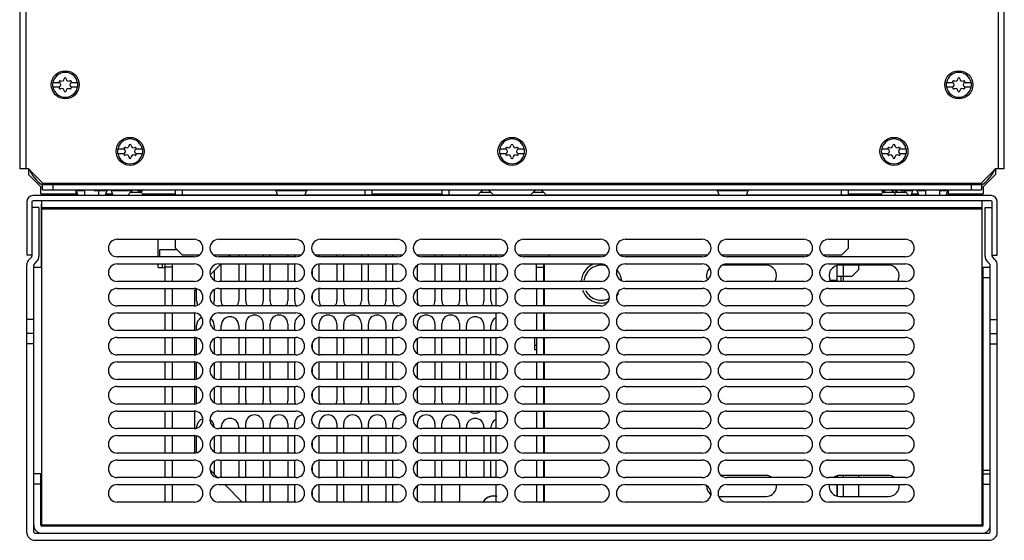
# Model space of a CAD drawing. Header units: millimetres. Extents: x 39 to 324, y 104 to 401.
# Tile 1 of 2: x 41 to 322, y 104 to 253. Entities that reach past the tile are written whole.
import ezdxf

# ---------------------------------------------------------------- set-up
doc = ezdxf.new("R2010")
doc.units = ezdxf.units.MM
doc.header["$LTSCALE"] = 33.067635
doc.layers.get('0').update_dxf_attribs({"linetype": 'CONTINUOUS'})

msp = doc.modelspace()

# ---------------------------------------------------------------- linework, layer by layer
at = {"color": 7, "linetype": 'Continuous'}
for p, q in [((41.03, 382.43), (41.03, 210.13)), ((42.83, 210.13), (42.83, 382.43)), ((322.03, 210.13), (322.03, 360.73)), ((320.23, 358.93), (320.23, 210.13)), ((52.39, 234.73), (50.47, 234.73)), ((50.47, 233.53), (52.39, 233.53)), ((57.59, 234.73), (55.67, 234.73)), ((55.67, 233.53), (57.59, 233.53)), ((307.39, 234.73), (305.47, 234.73)), ((305.47, 233.53), (307.39, 233.53)), ((312.59, 234.73), (310.67, 234.73)), ((310.67, 233.53), (312.59, 233.53)), ((70.89, 215.73), (68.97, 215.73)), ((68.97, 214.53), (70.89, 214.53)), ((76.09, 215.73), (74.17, 215.73)), ((74.17, 214.53), (76.09, 214.53)), ((179.89, 215.73), (177.97, 215.73)), ((177.97, 214.53), (179.89, 214.53)), ((185.09, 215.73), (183.17, 215.73)), ((183.17, 214.53), (185.09, 214.53)), ((288.89, 215.73), (286.97, 215.73)), ((286.97, 214.53), (288.89, 214.53)), ((294.09, 215.73), (292.17, 215.73)), ((292.17, 214.53), (294.09, 214.53)), ((43.53, 210.13), (41.03, 210.13)), ((43.53, 210.13), (43.53, 208.53)), ((43.53, 210.13), (47.53, 206.13)), ((43.53, 208.53), (47.03, 205.03)), ((315.53, 206.13), (319.53, 210.13)), ((316.03, 205.03), (319.53, 208.53)), ((322.03, 210.13), (319.53, 210.13)), ((319.53, 210.13), (319.53, 208.53)), ((47.53, 204.13), (47.53, 206.13)), ((315.53, 205.93), (47.53, 205.93)), ((47.53, 205.63), (315.53, 205.63)), ((50.53, 205.63), (50.53, 204.13)), ((312.53, 205.63), (312.53, 204.13)), ((315.53, 206.13), (315.53, 204.13)), ((318.23, 202.53), (44.83, 202.53)), ((47.03, 203.03), (47.03, 205.03)), ((47.53, 204.83), (47.03, 204.83)), ((47.03, 203.03), (57.03, 203.03)), ((47.53, 204.13), (315.53, 204.13)), ((57.03, 204.05), (57.03, 202.53)), ((57.11, 203.93), (57.62, 202.53)), ((57.11, 203.93), (59.53, 203.93)), ((59.53, 204.13), (59.53, 202.53)), ((62.3, 203.93), (65.95, 203.93)), ((63.53, 204.13), (63.53, 202.53)), ((65.44, 202.53), (65.95, 203.93)), ((65.62, 203.03), (67.44, 203.03)), ((67.11, 203.93), (67.62, 202.53)), ((67.11, 203.93), (72.65, 203.93)), ((72.65, 203.48), (71.78, 202.53)), ((72.65, 203.48), (75.6, 203.48)), ((74.54, 203.93), (75.95, 203.93)), ((75.6, 203.48), (76.47, 202.53)), ((75.73, 203.34), (75.95, 203.93)), ((76.01, 203.03), (85.53, 203.03)), ((81.53, 202.53), (81.53, 202.63)), ((114.58, 202.63), (81.53, 202.63)), ((85.53, 202.63), (85.53, 204.13)), ((87.53, 202.63), (87.53, 204.13)), ((114.11, 203.93), (114.62, 202.53)), ((114.11, 203.93), (122.95, 203.93)), ((122.44, 202.53), (122.95, 203.93)), ((171.78, 202.63), (122.47, 202.63)), ((139.53, 204.13), (139.53, 202.63)), ((141.53, 204.13), (141.53, 202.63)), ((141.53, 203.03), (161.53, 203.03)), ((161.53, 204.13), (161.53, 202.63)), ((163.53, 204.13), (163.53, 202.63)), ((171.68, 202.53), (172.55, 203.48)), ((172.55, 203.48), (175.5, 203.48)), ((175.5, 203.48), (176.37, 202.53)), ((186.78, 202.63), (176.28, 202.63)), ((187.55, 203.48), (186.68, 202.53)), ((187.55, 203.48), (190.5, 203.48)), ((191.37, 202.53), (190.5, 203.48)), ((240.58, 202.63), (191.28, 202.63)), ((240.11, 203.93), (248.95, 203.93)), ((240.11, 203.93), (240.62, 202.53)), ((248.44, 202.53), (248.95, 203.93)), ((281.53, 202.63), (248.47, 202.63)), ((275.53, 202.63), (275.53, 204.13)), ((277.53, 202.63), (277.53, 204.13)), ((277.53, 203.03), (287.04, 203.03)), ((281.53, 202.63), (281.53, 202.53)), ((287.45, 203.48), (286.58, 202.53)), ((287.11, 203.93), (288.14, 203.93)), ((287.11, 203.93), (287.32, 203.34)), ((287.45, 203.48), (290.4, 203.48)), ((290.4, 203.93), (291.61, 203.93)), ((290.4, 203.48), (291.27, 202.53)), ((290.95, 203.48), (290.68, 203.18)), ((290.95, 203.48), (293.9, 203.48)), ((292.43, 203.93), (295.95, 203.93)), ((293.9, 203.48), (294.77, 202.53)), ((295.44, 202.53), (295.95, 203.93)), ((295.62, 203.03), (297.44, 203.03)), ((297.11, 203.93), (299.53, 203.93)), ((297.11, 203.93), (297.62, 202.53)), ((299.53, 204.13), (299.53, 202.53)), ((303.53, 204.13), (303.53, 202.53)), ((303.53, 203.93), (305.95, 203.93)), ((305.44, 202.53), (305.95, 203.93)), ((306.03, 204.05), (306.03, 202.53)), ((306.03, 203.03), (316.03, 203.03)), ((316.03, 204.83), (315.53, 204.83)), ((316.03, 205.03), (316.03, 203.03)), ((43.03, 200.73), (43.03, 185.53)), ((44.53, 200.73), (44.53, 185.25)), ((318.23, 201.03), (44.83, 201.03)), ((47.12, 200.03), (47.12, 182.13)), ((47.12, 200.03), (47.33, 200.03)), ((47.33, 108.13), (47.33, 201.03)), ((315.73, 108.17), (315.73, 201.03)), ((318.53, 185.23), (318.53, 200.73)), ((320.03, 185.53), (320.03, 200.73)), ((46.53, 199.13), (44.53, 199.13)), ((46.53, 199.13), (46.53, 185.25)), ((315.73, 199.03), (47.33, 199.03)), ((47.33, 198.73), (315.73, 198.73)), ((316.53, 199.13), (318.53, 199.13)), ((316.53, 185.25), (316.53, 199.13)), ((68.83, 190.03), (90.83, 190.03)), ((80.54, 185.03), (80.54, 190.03)), ((85.53, 187.53), (85.53, 190.03)), ((97.83, 190.03), (119.83, 190.03)), ((126.83, 190.03), (148.83, 190.03)), ((155.83, 190.03), (177.83, 190.03)), ((184.83, 190.03), (206.83, 190.03)), ((213.83, 190.03), (235.83, 190.03)), ((242.83, 190.03), (264.83, 190.03)), ((271.83, 190.03), (293.83, 190.03)), ((277.53, 187.53), (277.53, 190.03)), ((44.53, 185.53), (43.03, 185.53)), ((81.03, 185.13), (81.03, 187.13)), ((81.03, 187.13), (85.93, 187.13)), ((85.53, 187.53), (87.53, 185.53)), ((92.32, 185.53), (87.53, 185.53)), ((121.32, 185.53), (96.34, 185.53)), ((100.56, 185.03), (101.06, 185.53)), ((103.53, 185.53), (103.53, 185.03)), ((105.53, 185.03), (105.53, 185.53)), ((110.53, 185.53), (110.53, 185.03)), ((112.53, 185.03), (112.53, 185.53)), ((117.53, 185.53), (117.53, 185.03)), ((119.53, 185.03), (119.53, 185.53)), ((150.32, 185.53), (125.34, 185.53)), ((126.53, 185.13), (126.53, 185.53)), ((131.53, 185.53), (131.53, 185.03)), ((133.53, 185.03), (133.53, 185.53)), ((138.53, 185.53), (138.53, 185.03)), ((140.53, 185.03), (140.53, 185.53)), ((145.53, 185.53), (145.53, 185.03)), ((147.53, 185.03), (147.53, 185.53)), ((179.32, 185.53), (154.34, 185.53)), ((159.53, 185.53), (159.53, 185.03)), ((161.53, 185.03), (161.53, 185.53)), ((166.53, 185.53), (166.53, 185.03)), ((168.53, 185.03), (168.53, 185.53)), ((173.53, 185.53), (173.53, 185.03)), ((175.53, 185.03), (175.53, 185.53)), ((177.03, 185.03), (177.03, 185.53)), ((208.32, 185.53), (183.34, 185.53)), ((192.03, 185.53), (192.03, 185.13)), ((237.32, 185.53), (212.34, 185.53)), ((266.32, 185.53), (241.34, 185.53)), ((275.53, 185.53), (270.34, 185.53)), ((275.53, 185.53), (277.53, 187.53)), ((318.53, 185.53), (320.03, 185.53)), ((43.03, 106.43), (43.03, 182.67)), ((44.45, 185.05), (43.7, 184.3)), ((45.03, 106.43), (45.03, 182.7)), ((45.12, 182.89), (45.85, 183.63)), ((90.83, 185.03), (68.83, 185.03)), ((68.83, 183.03), (90.83, 183.03)), ((80.54, 182.03), (80.54, 183.03)), ((81.03, 185.13), (84.53, 185.13)), ((81.73, 185.13), (81.73, 185.03)), ((81.73, 183.03), (81.73, 182.03)), ((82.53, 185.03), (82.53, 185.13)), ((82.53, 182.03), (82.53, 183.03)), ((84.53, 185.13), (84.53, 185.03)), ((84.53, 183.03), (84.53, 178.03)), ((95.51, 179.98), (98.56, 183.03)), ((119.83, 185.03), (97.83, 185.03)), ((97.83, 183.03), (119.83, 183.03)), ((98.53, 178.03), (98.53, 183)), ((103.53, 183.03), (103.53, 178.03)), ((105.53, 178.03), (105.53, 183.03)), ((110.53, 183.03), (110.53, 178.03)), ((112.53, 178.03), (112.53, 183.03)), ((117.53, 183.03), (117.53, 178.03)), ((119.53, 178.03), (119.53, 183.03)), ((126.53, 178.13), (126.53, 182.93)), ((148.83, 185.03), (126.83, 185.03)), ((126.83, 183.03), (148.83, 183.03)), ((131.53, 183.03), (131.53, 178.03)), ((133.53, 178.03), (133.53, 183.03)), ((138.53, 183.03), (138.53, 178.03)), ((140.53, 178.03), (140.53, 183.03)), ((145.53, 183.03), (145.53, 178.03)), ((147.53, 178.03), (147.53, 183.03)), ((177.83, 185.03), (155.83, 185.03)), ((155.83, 183.03), (177.83, 183.03)), ((159.53, 183.03), (159.53, 178.03)), ((161.53, 178.03), (161.53, 183.03)), ((166.53, 183.03), (166.53, 178.03)), ((168.53, 178.03), (168.53, 183.03)), ((173.53, 183.03), (173.53, 178.03)), ((175.53, 178.03), (175.53, 183.03)), ((177.03, 178.03), (177.03, 183.03)), ((206.83, 185.03), (184.83, 185.03)), ((184.83, 183.03), (206.83, 183.03)), ((188.53, 185.13), (192.03, 185.13)), ((188.53, 185.03), (188.53, 185.13)), ((188.53, 178.03), (188.53, 183.03)), ((190.53, 185.13), (190.53, 185.03)), ((190.53, 183.03), (190.53, 178.03)), ((190.83, 185.03), (190.83, 185.13)), ((190.83, 178.03), (190.83, 183.03)), ((235.83, 185.03), (213.83, 185.03)), ((213.83, 183.03), (235.83, 183.03)), ((264.83, 185.03), (242.83, 185.03)), ((242.83, 183.03), (264.83, 183.03)), ((293.83, 185.03), (271.83, 185.03)), ((271.83, 183.03), (293.83, 183.03)), ((317.2, 183.63), (317.95, 182.87)), ((318.03, 106.43), (318.03, 182.67)), ((319.35, 184.3), (318.62, 185.04)), ((320.03, 106.43), (320.03, 182.67)), ((45.03, 182.13), (47.33, 182.13)), ((80.54, 182.03), (82.54, 182.03)), ((84.53, 182.13), (82.53, 182.13)), ((82.54, 178.03), (82.54, 182.03)), ((96.53, 181), (96.53, 178.45)), ((124.53, 181.14), (124.53, 179.91)), ((154.53, 178.45), (154.53, 182.6)), ((188.53, 182.13), (190.53, 182.13)), ((254.03, 182.63), (241.6, 182.63)), ((274.28, 178.32), (274.28, 182.38)), ((274.33, 178.03), (274.33, 182.4)), ((289.03, 182.63), (275.03, 182.63)), ((276.09, 179.43), (276.09, 182.63)), ((278.55, 179.43), (280.52, 181.43)), ((280.52, 181.43), (280.52, 182.63)), ((315.73, 182.13), (318.03, 182.13)), ((316.03, 108.43), (316.03, 182.13)), ((90.83, 178.03), (68.83, 178.03)), ((119.83, 178.03), (97.83, 178.03)), ((148.83, 178.03), (126.83, 178.03)), ((177.83, 178.03), (155.83, 178.03)), ((206.83, 178.03), (184.83, 178.03)), ((235.83, 178.03), (213.83, 178.03)), ((264.83, 178.03), (242.83, 178.03)), ((293.83, 178.03), (271.83, 178.03)), ((274.28, 178.32), (272.45, 178.32)), ((278.55, 179.43), (274.33, 179.43)), ((275.33, 179.43), (275.33, 178.03)), ((276.03, 179.43), (276.03, 178.03)), ((316.03, 179.13), (318.03, 179.13)), ((68.83, 176.03), (90.83, 176.03)), ((82.54, 171.03), (82.54, 176.03)), ((84.53, 176.03), (84.53, 171.03)), ((91.03, 175.5), (91.38, 175.85)), ((91.03, 171.03), (91.03, 175.5)), ((91.53, 172.43), (91.53, 175.8)), ((96.53, 175.6), (96.53, 172.43)), ((97.83, 176.03), (119.83, 176.03)), ((98.53, 172.43), (98.53, 176.03)), ((103.53, 176.03), (103.53, 172.43)), ((105.53, 172.43), (105.53, 176.03)), ((110.53, 176.03), (110.53, 172.43)), ((112.53, 172.43), (112.53, 176.03)), ((117.53, 176.03), (117.53, 172.43)), ((119.53, 172.43), (119.53, 176.03)), ((126.53, 172.43), (126.53, 175.93)), ((126.83, 176.03), (148.83, 176.03)), ((131.53, 176.03), (131.53, 172.43)), ((133.53, 172.43), (133.53, 176.03)), ((138.53, 176.03), (138.53, 172.43)), ((140.53, 172.43), (140.53, 176.03)), ((145.53, 176.03), (145.53, 172.43)), ((147.53, 172.43), (147.53, 176.03)), ((154.53, 172.43), (154.53, 175.6)), ((155.83, 176.03), (177.83, 176.03)), ((159.53, 176.03), (159.53, 172.43)), ((161.53, 172.43), (161.53, 176.03)), ((166.53, 176.03), (166.53, 172.43)), ((168.53, 172.43), (168.53, 176.03)), ((173.53, 176.03), (173.53, 172.43)), ((175.53, 172.43), (175.53, 176.03)), ((177.03, 171.03), (177.03, 176.03)), ((184.83, 176.03), (206.83, 176.03)), ((188.53, 176.03), (188.53, 171.03)), ((190.53, 176.03), (190.53, 171.03)), ((190.83, 171.03), (190.83, 176.03)), ((213.83, 176.03), (235.83, 176.03)), ((242.83, 176.03), (264.83, 176.03)), ((271.83, 176.03), (293.83, 176.03)), ((124.53, 174.14), (124.53, 172.43)), ((90.83, 171.03), (68.83, 171.03)), ((68.83, 169.03), (90.83, 169.03)), ((82.54, 164.03), (82.54, 169.03)), ((84.53, 169.03), (84.53, 164.03)), ((91.03, 164.03), (91.03, 169.03)), ((119.83, 171.03), (97.83, 171.03)), ((97.83, 169.03), (119.83, 169.03)), ((148.83, 171.03), (126.83, 171.03)), ((126.83, 169.03), (148.83, 169.03)), ((177.83, 171.03), (155.83, 171.03)), ((155.83, 169.03), (177.83, 169.03)), ((177.03, 164.03), (177.03, 169.03)), ((206.83, 171.03), (184.83, 171.03)), ((184.83, 169.03), (206.83, 169.03)), ((188.53, 169.03), (188.53, 164.03)), ((190.53, 169.03), (190.53, 164.03)), ((190.83, 164.03), (190.83, 169.03)), ((235.83, 171.03), (213.83, 171.03)), ((213.83, 169.03), (235.83, 169.03)), ((264.83, 171.03), (242.83, 171.03)), ((242.83, 169.03), (264.83, 169.03)), ((293.83, 171.03), (271.83, 171.03)), ((271.83, 169.03), (293.83, 169.03)), ((45.03, 167.13), (43.03, 167.13)), ((105.53, 164.03), (105.53, 165.93)), ((110.53, 165.93), (110.53, 164.03)), ((112.53, 164.03), (112.53, 165.93)), ((117.53, 165.93), (117.53, 164.03)), ((119.53, 164.03), (119.53, 165.93)), ((126.53, 164.13), (126.53, 165.93)), ((131.53, 165.93), (131.53, 164.03)), ((133.53, 164.03), (133.53, 165.93)), ((138.53, 165.93), (138.53, 164.03)), ((140.53, 164.03), (140.53, 165.93)), ((145.53, 165.93), (145.53, 164.03)), ((147.53, 164.03), (147.53, 165.93)), ((154.53, 164.45), (154.53, 165.93)), ((159.53, 165.93), (159.53, 164.03)), ((161.53, 164.03), (161.53, 165.93)), ((166.53, 165.93), (166.53, 164.03)), ((318.03, 167.13), (320.03, 167.13)), ((45.03, 163.16), (43.03, 163.16)), ((90.83, 164.03), (68.83, 164.03)), ((91.53, 164.26), (91.53, 165.43)), ((96.53, 165.43), (96.53, 164.45)), ((119.83, 164.03), (97.83, 164.03)), ((98.53, 164.03), (98.53, 165.43)), ((103.53, 165.43), (103.53, 164.03)), ((148.83, 164.03), (126.83, 164.03)), ((177.83, 164.03), (155.83, 164.03)), ((168.53, 164.03), (168.53, 165.43)), ((173.53, 165.43), (173.53, 164.03)), ((175.53, 164.03), (175.53, 165.43)), ((206.83, 164.03), (184.83, 164.03)), ((235.83, 164.03), (213.83, 164.03)), ((264.83, 164.03), (242.83, 164.03)), ((293.83, 164.03), (271.83, 164.03)), ((318.03, 163.16), (320.03, 163.16)), ((68.83, 162.03), (90.83, 162.03)), ((82.54, 157.03), (82.54, 162.03)), ((84.53, 162.03), (84.53, 157.03)), ((91.03, 157.03), (91.03, 162.03)), ((91.53, 157.26), (91.53, 161.8)), ((96.53, 161.6), (96.53, 157.45)), ((97.83, 162.03), (119.83, 162.03)), ((98.53, 157.03), (98.53, 162.03)), ((103.53, 162.03), (103.53, 157.03)), ((105.53, 157.03), (105.53, 162.03)), ((110.53, 162.03), (110.53, 157.03)), ((112.53, 157.03), (112.53, 162.03)), ((117.53, 162.03), (117.53, 157.03)), ((119.53, 157.03), (119.53, 162.03)), ((126.53, 157.13), (126.53, 161.93)), ((126.83, 162.03), (148.83, 162.03)), ((131.53, 162.03), (131.53, 157.03)), ((133.53, 157.03), (133.53, 162.03)), ((138.53, 162.03), (138.53, 157.03)), ((140.53, 157.03), (140.53, 162.03)), ((145.53, 162.03), (145.53, 157.03)), ((147.53, 157.03), (147.53, 162.03)), ((154.53, 157.45), (154.53, 161.6)), ((155.83, 162.03), (177.83, 162.03)), ((159.53, 162.03), (159.53, 157.03)), ((161.53, 157.03), (161.53, 162.03)), ((166.53, 162.03), (166.53, 157.03)), ((168.53, 157.03), (168.53, 162.03)), ((173.53, 162.03), (173.53, 157.03)), ((175.53, 157.03), (175.53, 162.03)), ((177.03, 157.03), (177.03, 162.03)), ((184.83, 162.03), (206.83, 162.03)), ((188.08, 158.53), (188.08, 162.03)), ((188.53, 162.03), (188.53, 157.03)), ((190.53, 162.03), (190.53, 157.03)), ((190.83, 157.03), (190.83, 162.03)), ((213.83, 162.03), (235.83, 162.03)), ((242.83, 162.03), (264.83, 162.03)), ((271.83, 162.03), (293.83, 162.03)), ((45.03, 160.16), (43.03, 160.16)), ((124.53, 160.14), (124.53, 158.91)), ((188.53, 159.73), (188.08, 159.73)), ((188.53, 158.53), (188.08, 158.53)), ((318.03, 160.16), (320.03, 160.16)), ((90.83, 157.03), (68.83, 157.03)), ((68.83, 155.03), (90.83, 155.03)), ((82.54, 150.03), (82.54, 155.03)), ((84.53, 155.03), (84.53, 150.03)), ((91.03, 150.03), (91.03, 155.03)), ((91.53, 150.26), (91.53, 154.8)), ((96.53, 154.6), (96.53, 150.45)), ((119.83, 157.03), (97.83, 157.03)), ((97.83, 155.03), (119.83, 155.03)), ((98.53, 150.03), (98.53, 155.03)), ((103.53, 155.03), (103.53, 150.03)), ((105.53, 150.03), (105.53, 155.03)), ((110.53, 155.03), (110.53, 150.03)), ((112.53, 150.03), (112.53, 155.03)), ((117.53, 155.03), (117.53, 150.03)), ((119.53, 150.03), (119.53, 155.03)), ((126.53, 150.13), (126.53, 154.93)), ((148.83, 157.03), (126.83, 157.03)), ((126.83, 155.03), (148.83, 155.03)), ((131.53, 155.03), (131.53, 150.03)), ((133.53, 150.03), (133.53, 155.03)), ((138.53, 155.03), (138.53, 150.03)), ((140.53, 150.03), (140.53, 155.03)), ((145.53, 155.03), (145.53, 150.03)), ((147.53, 150.03), (147.53, 155.03)), ((154.53, 150.45), (154.53, 154.6)), ((177.83, 157.03), (155.83, 157.03)), ((155.83, 155.03), (177.83, 155.03)), ((159.53, 155.03), (159.53, 150.03)), ((161.53, 150.03), (161.53, 155.03)), ((166.53, 155.03), (166.53, 150.03)), ((168.53, 150.03), (168.53, 155.03)), ((173.53, 155.03), (173.53, 150.03)), ((175.53, 150.03), (175.53, 155.03)), ((177.03, 150.03), (177.03, 155.03)), ((206.83, 157.03), (184.83, 157.03)), ((184.83, 155.03), (206.83, 155.03)), ((188.53, 155.03), (188.53, 150.03)), ((190.53, 155.03), (190.53, 150.03)), ((190.83, 150.03), (190.83, 155.03)), ((235.83, 157.03), (213.83, 157.03)), ((213.83, 155.03), (235.83, 155.03)), ((264.83, 157.03), (242.83, 157.03)), ((242.83, 155.03), (264.83, 155.03)), ((293.83, 157.03), (271.83, 157.03)), ((271.83, 155.03), (293.83, 155.03)), ((124.53, 153.14), (124.53, 151.91)), ((90.83, 150.03), (68.83, 150.03)), ((119.83, 150.03), (97.83, 150.03)), ((148.83, 150.03), (126.83, 150.03)), ((177.83, 150.03), (155.83, 150.03)), ((206.83, 150.03), (184.83, 150.03)), ((235.83, 150.03), (213.83, 150.03)), ((264.83, 150.03), (242.83, 150.03)), ((293.83, 150.03), (271.83, 150.03)), ((68.83, 148.03), (90.83, 148.03)), ((82.54, 143.03), (82.54, 148.03)), ((84.53, 148.03), (84.53, 143.03)), ((91.03, 143.03), (91.03, 148.03)), ((91.53, 143.43), (91.53, 147.8)), ((96.53, 147.6), (96.53, 143.43)), ((97.83, 148.03), (119.83, 148.03)), ((98.53, 143.43), (98.53, 148.03)), ((103.53, 148.03), (103.53, 143.43)), ((105.53, 143.93), (105.53, 148.03)), ((110.53, 148.03), (110.53, 143.93)), ((112.53, 143.93), (112.53, 148.03)), ((117.53, 148.03), (117.53, 143.93)), ((119.53, 143.93), (119.53, 148.03)), ((124.53, 146.14), (124.53, 144.91)), ((126.53, 143.93), (126.53, 147.93)), ((126.83, 148.03), (148.83, 148.03)), ((131.53, 148.03), (131.53, 143.93)), ((133.53, 143.93), (133.53, 148.03)), ((138.53, 148.03), (138.53, 143.93)), ((140.53, 143.93), (140.53, 148.03)), ((145.53, 148.03), (145.53, 143.93)), ((147.53, 143.93), (147.53, 148.03)), ((154.53, 143.93), (154.53, 147.6)), ((155.83, 148.03), (177.83, 148.03)), ((159.53, 148.03), (159.53, 143.93)), ((161.53, 143.93), (161.53, 148.03)), ((166.53, 148.03), (166.53, 143.93)), ((168.53, 143.03), (168.53, 148.03)), ((173.53, 148.03), (173.53, 143.03)), ((175.53, 143.03), (175.53, 148.03)), ((177.03, 143.03), (177.03, 148.03)), ((184.83, 148.03), (206.83, 148.03)), ((188.53, 148.03), (188.53, 143.03)), ((190.53, 148.03), (190.53, 143.03)), ((190.83, 143.03), (190.83, 148.03)), ((213.83, 148.03), (235.83, 148.03)), ((242.83, 148.03), (264.83, 148.03)), ((271.83, 148.03), (293.83, 148.03)), ((90.83, 143.03), (68.83, 143.03)), ((68.83, 141.03), (90.83, 141.03)), ((82.54, 136.03), (82.54, 141.03)), ((84.53, 141.03), (84.53, 136.03)), ((91.03, 136.03), (91.03, 141.03)), ((119.83, 143.03), (97.83, 143.03)), ((97.83, 141.03), (119.83, 141.03)), ((148.83, 143.03), (126.83, 143.03)), ((126.83, 141.03), (148.83, 141.03)), ((177.83, 143.03), (155.83, 143.03)), ((155.83, 141.03), (177.83, 141.03)), ((177.03, 136.03), (177.03, 141.03)), ((206.83, 143.03), (184.83, 143.03)), ((184.83, 141.03), (206.83, 141.03)), ((188.53, 141.03), (188.53, 136.03)), ((190.53, 141.03), (190.53, 136.03)), ((190.83, 136.03), (190.83, 141.03)), ((235.83, 143.03), (213.83, 143.03)), ((213.83, 141.03), (235.83, 141.03)), ((264.83, 143.03), (242.83, 143.03)), ((242.83, 141.03), (264.83, 141.03)), ((293.83, 143.03), (271.83, 143.03)), ((271.83, 141.03), (293.83, 141.03)), ((90.83, 136.03), (68.83, 136.03)), ((91.53, 136.26), (91.53, 136.43)), ((119.83, 136.03), (97.83, 136.03)), ((98.53, 136.03), (98.53, 136.43)), ((103.53, 136.43), (103.53, 136.03)), ((105.53, 136.03), (105.53, 137.43)), ((110.53, 137.43), (110.53, 136.03)), ((112.53, 136.03), (112.53, 137.43)), ((117.53, 137.43), (117.53, 136.03)), ((119.53, 136.03), (119.53, 137.43)), ((126.53, 136.13), (126.53, 137.43)), ((148.83, 136.03), (126.83, 136.03)), ((131.53, 137.43), (131.53, 136.03)), ((133.53, 136.03), (133.53, 137.43)), ((138.53, 137.43), (138.53, 136.03)), ((140.53, 136.03), (140.53, 137.43)), ((145.53, 137.43), (145.53, 136.03)), ((147.53, 136.03), (147.53, 137.43)), ((154.53, 136.45), (154.53, 137.43)), ((177.83, 136.03), (155.83, 136.03)), ((159.53, 137.43), (159.53, 136.03)), ((161.53, 136.03), (161.53, 137.43)), ((166.53, 137.43), (166.53, 136.03)), ((168.53, 136.03), (168.53, 136.43)), ((173.53, 136.43), (173.53, 136.03)), ((175.53, 136.03), (175.53, 136.43)), ((206.83, 136.03), (184.83, 136.03)), ((235.83, 136.03), (213.83, 136.03)), ((264.83, 136.03), (242.83, 136.03)), ((293.83, 136.03), (271.83, 136.03)), ((68.83, 134.03), (90.83, 134.03)), ((82.54, 129.03), (82.54, 134.03)), ((84.53, 134.03), (84.53, 129.03)), ((91.03, 129.03), (91.03, 134.03)), ((91.53, 129.26), (91.53, 133.8)), ((96.53, 133.6), (96.53, 129.45)), ((97.83, 134.03), (119.83, 134.03)), ((98.53, 129.03), (98.53, 134.03)), ((103.53, 134.03), (103.53, 129.03)), ((105.53, 129.03), (105.53, 134.03)), ((110.53, 134.03), (110.53, 129.03)), ((112.53, 129.03), (112.53, 134.03)), ((117.53, 134.03), (117.53, 129.03)), ((119.53, 129.03), (119.53, 134.03)), ((124.53, 132.14), (124.53, 130.91)), ((126.53, 129.13), (126.53, 133.93)), ((126.83, 134.03), (148.83, 134.03)), ((131.53, 134.03), (131.53, 129.03)), ((133.53, 129.03), (133.53, 134.03)), ((138.53, 134.03), (138.53, 129.03)), ((140.53, 129.03), (140.53, 134.03)), ((145.53, 134.03), (145.53, 129.03)), ((147.53, 129.03), (147.53, 134.03)), ((154.53, 129.45), (154.53, 133.6)), ((155.83, 134.03), (177.83, 134.03)), ((159.53, 134.03), (159.53, 129.03)), ((161.53, 129.03), (161.53, 134.03)), ((166.53, 134.03), (166.53, 129.03)), ((168.53, 129.03), (168.53, 134.03)), ((173.53, 134.03), (173.53, 129.03)), ((175.53, 129.03), (175.53, 134.03)), ((177.03, 129.03), (177.03, 134.03)), ((184.83, 134.03), (206.83, 134.03)), ((188.53, 134.03), (188.53, 129.03)), ((190.53, 134.03), (190.53, 129.03)), ((190.83, 129.03), (190.83, 134.03)), ((213.83, 134.03), (235.83, 134.03)), ((242.83, 134.03), (264.83, 134.03)), ((271.83, 134.03), (293.83, 134.03)), ((90.83, 129.03), (68.83, 129.03)), ((68.83, 127.03), (90.83, 127.03)), ((82.54, 122.03), (82.54, 127.03)), ((84.53, 127.03), (84.53, 122.03)), ((96.53, 126.6), (96.53, 123.06)), ((119.83, 129.03), (97.83, 129.03)), ((97.83, 127.03), (119.83, 127.03)), ((98.53, 122.43), (98.53, 127.03)), ((103.53, 127.03), (103.53, 122.43)), ((105.53, 122.03), (105.53, 127.03)), ((110.53, 127.03), (110.53, 122.03)), ((112.53, 122.03), (112.53, 127.03)), ((117.53, 127.03), (117.53, 122.03)), ((119.53, 122.03), (119.53, 127.03)), ((126.53, 122.13), (126.53, 126.93)), ((148.83, 129.03), (126.83, 129.03)), ((126.83, 127.03), (148.83, 127.03)), ((131.53, 127.03), (131.53, 122.03)), ((133.53, 122.03), (133.53, 127.03)), ((138.53, 127.03), (138.53, 122.03)), ((140.53, 122.03), (140.53, 127.03)), ((145.53, 127.03), (145.53, 122.03)), ((147.53, 122.03), (147.53, 127.03)), ((154.53, 122.45), (154.53, 126.6)), ((177.83, 129.03), (155.83, 129.03)), ((155.83, 127.03), (177.83, 127.03)), ((159.53, 127.03), (159.53, 122.03)), ((161.53, 122.03), (161.53, 127.03)), ((166.53, 127.03), (166.53, 122.03)), ((168.53, 122.43), (168.53, 127.03)), ((173.53, 127.03), (173.53, 122.43)), ((175.53, 122.43), (175.53, 127.03)), ((177.03, 122.03), (177.03, 127.03)), ((206.83, 129.03), (184.83, 129.03)), ((184.83, 127.03), (206.83, 127.03)), ((188.53, 127.03), (188.53, 122.03)), ((190.53, 127.03), (190.53, 122.03)), ((190.83, 122.03), (190.83, 127.03)), ((235.83, 129.03), (213.83, 129.03)), ((213.83, 127.03), (235.83, 127.03)), ((264.83, 129.03), (242.83, 129.03)), ((242.83, 127.03), (264.83, 127.03)), ((293.83, 129.03), (271.83, 129.03)), ((271.83, 127.03), (293.83, 127.03)), ((97.43, 122.16), (95.46, 124.13)), ((124.53, 125.14), (124.53, 123.91)), ((318.03, 124.01), (316.03, 124.01)), ((47.03, 123.13), (45.03, 123.13)), ((47.03, 108.43), (47.03, 123.13)), ((90.83, 122.03), (68.83, 122.03)), ((119.83, 122.03), (97.83, 122.03)), ((148.83, 122.03), (126.83, 122.03)), ((177.83, 122.03), (155.83, 122.03)), ((206.83, 122.03), (184.83, 122.03)), ((235.83, 122.03), (213.83, 122.03)), ((254.03, 122.63), (241.24, 122.63)), ((264.83, 122.03), (242.83, 122.03)), ((293.83, 122.03), (271.83, 122.03)), ((274.28, 122.03), (274.28, 122.38)), ((274.33, 122.4), (274.33, 122.03)), ((289.03, 122.63), (275.03, 122.63)), ((276.09, 122.03), (276.09, 122.63)), ((280.52, 122.03), (280.52, 122.63)), ((316.03, 123.13), (318.03, 123.13)), ((47.03, 120.13), (45.03, 120.13)), ((68.83, 120.03), (90.83, 120.03)), ((82.54, 115.03), (82.54, 120.03)), ((84.53, 120.03), (84.53, 115.03)), ((97.83, 120.03), (119.83, 120.03)), ((104.56, 115.03), (99.56, 120.03)), ((105.53, 115.43), (105.53, 120.03)), ((110.53, 120.03), (110.53, 115.43)), ((112.53, 115.43), (112.53, 120.03)), ((117.53, 120.03), (117.53, 115.43)), ((119.53, 115.43), (119.53, 120.03)), ((124.53, 118.14), (124.53, 116.91)), ((126.53, 115.43), (126.53, 119.93)), ((126.83, 120.03), (148.83, 120.03)), ((131.53, 120.03), (131.53, 115.43)), ((133.53, 115.43), (133.53, 120.03)), ((138.53, 120.03), (138.53, 115.43)), ((140.53, 115.43), (140.53, 120.03)), ((145.53, 120.03), (145.53, 115.43)), ((147.53, 115.43), (147.53, 120.03)), ((154.53, 115.43), (154.53, 119.6)), ((155.83, 120.03), (177.83, 120.03)), ((159.53, 120.03), (159.53, 115.43)), ((161.53, 115.43), (161.53, 120.03)), ((166.53, 120.03), (166.53, 115.43)), ((177.03, 115.03), (177.03, 120.03)), ((184.83, 120.03), (206.83, 120.03)), ((188.53, 120.03), (188.53, 115.03)), ((190.53, 120.03), (190.53, 115.03)), ((190.83, 115.03), (190.83, 120.03)), ((213.83, 120.03), (235.83, 120.03)), ((242.83, 120.03), (264.83, 120.03)), ((271.83, 120.03), (293.83, 120.03)), ((274.28, 116.87), (274.28, 120.03)), ((274.33, 120.03), (274.33, 116.86)), ((276.09, 116.63), (276.09, 120.03)), ((280.52, 116.63), (280.52, 120.03)), ((316.03, 120.13), (318.03, 120.13)), ((240.62, 116.63), (254.03, 116.63)), ((275.03, 116.63), (289.03, 116.63)), ((90.83, 115.03), (68.83, 115.03)), ((119.83, 115.03), (97.83, 115.03)), ((148.83, 115.03), (126.83, 115.03)), ((177.83, 115.03), (155.83, 115.03)), ((206.83, 115.03), (184.83, 115.03)), ((235.83, 115.03), (213.83, 115.03)), ((264.83, 115.03), (242.83, 115.03)), ((293.83, 115.03), (271.83, 115.03)), ((47.33, 108.63), (47.03, 108.63)), ((316.03, 108.43), (47.03, 108.43)), ((315.73, 108.13), (47.33, 108.13)), ((316.03, 108.63), (315.73, 108.63)), ((45.33, 106.13), (317.73, 106.13)), ((45.33, 104.13), (317.73, 104.13))]:
    msp.add_line(p, q, dxfattribs=at)
for centre in [(54.03, 234.13), (309.03, 234.13), (72.53, 215.13), (181.53, 215.13), (290.53, 215.13)]:
    msp.add_circle(centre, 4, dxfattribs=at)
for centre, radius, start, end in [((54.03, 234.13), 3.55, 9.7431, 170.2569), ((54.03, 235.83), 0.3, 0, 180), ((309.03, 234.13), 3.55, 9.7431, 170.2569), ((309.03, 235.83), 0.3, 0, 180), ((54.03, 234.13), 3.61, 170.4403, 189.5597), ((54.03, 234.13), 3.55, 189.7431, 350.2569), ((52.56, 234.98), 0.3, 60, 240), ((52.56, 233.28), 0.3, 120, 300), ((52.06, 234.13), 0.681, 300, 60), ((53.05, 235.83), 0.681, 240, 360), ((55.01, 235.83), 0.681, 180, 300), ((55.99, 234.13), 0.681, 120, 240), ((55.5, 234.98), 0.3, 300, 120), ((55.5, 233.28), 0.3, 240, 60), ((54.03, 234.13), 3.61, 350.4403, 9.5597), ((309.03, 234.13), 3.61, 170.4403, 189.5597), ((309.03, 234.13), 3.55, 189.7431, 350.2569), ((307.56, 234.98), 0.3, 60, 240), ((307.56, 233.28), 0.3, 120, 300), ((307.06, 234.13), 0.681, 300, 60), ((308.05, 235.83), 0.681, 240, 360), ((310.01, 235.83), 0.681, 180, 300), ((310.99, 234.13), 0.681, 120, 240), ((310.5, 234.98), 0.3, 300, 120), ((310.5, 233.28), 0.3, 240, 60), ((309.03, 234.13), 3.61, 350.4403, 9.5597), ((53.05, 232.43), 0.681, 0, 120), ((54.03, 232.43), 0.3, 180, 360), ((55.01, 232.43), 0.681, 60, 180), ((308.05, 232.43), 0.681, 0, 120), ((309.03, 232.43), 0.3, 180, 360), ((310.01, 232.43), 0.681, 60, 180), ((72.53, 215.13), 3.55, 9.7431, 170.2569), ((71.55, 216.83), 0.681, 240, 360), ((72.53, 216.83), 0.3, 0, 180), ((73.51, 216.83), 0.681, 180, 300), ((181.53, 215.13), 3.55, 9.7431, 170.2569), ((180.55, 216.83), 0.681, 240, 360), ((181.53, 216.83), 0.3, 0, 180), ((182.51, 216.83), 0.681, 180, 300), ((290.53, 215.13), 3.55, 9.7431, 170.2569), ((289.55, 216.83), 0.681, 240, 360), ((290.53, 216.83), 0.3, 0, 180), ((291.51, 216.83), 0.681, 180, 300), ((72.53, 215.13), 3.61, 170.4403, 189.5597), ((72.53, 215.13), 3.55, 189.7431, 350.2569), ((71.06, 215.98), 0.3, 60, 240), ((71.06, 214.28), 0.3, 120, 300), ((70.56, 215.13), 0.681, 300, 60), ((71.55, 213.43), 0.681, 0, 120), ((73.51, 213.43), 0.681, 60, 180), ((74.49, 215.13), 0.681, 120, 240), ((74, 215.98), 0.3, 300, 120), ((74, 214.28), 0.3, 240, 60), ((72.53, 215.13), 3.61, 350.4403, 9.5597), ((181.53, 215.13), 3.61, 170.4403, 189.5597), ((181.53, 215.13), 3.55, 189.7431, 350.2569), ((180.06, 215.98), 0.3, 60, 240), ((180.06, 214.28), 0.3, 120, 300), ((179.56, 215.13), 0.681, 300, 60), ((180.55, 213.43), 0.681, 0, 120), ((182.51, 213.43), 0.681, 60, 180), ((183.49, 215.13), 0.681, 120, 240), ((183, 215.98), 0.3, 300, 120), ((183, 214.28), 0.3, 240, 60), ((181.53, 215.13), 3.61, 350.4403, 9.5597), ((290.53, 215.13), 3.61, 170.4403, 189.5597), ((290.53, 215.13), 3.55, 189.7431, 350.2569), ((289.06, 215.98), 0.3, 60, 240), ((289.06, 214.28), 0.3, 120, 300), ((288.56, 215.13), 0.681, 300, 60), ((289.55, 213.43), 0.681, 0, 120), ((291.51, 213.43), 0.681, 60, 180), ((292.49, 215.13), 0.681, 120, 240), ((292, 215.98), 0.3, 300, 120), ((292, 214.28), 0.3, 240, 60), ((290.53, 215.13), 3.61, 350.4403, 9.5597), ((72.53, 213.43), 0.3, 180, 360), ((181.53, 213.43), 0.3, 180, 360), ((290.53, 213.43), 0.3, 180, 360), ((52.53, 213.63), 9.5, 201.414, 237.9413), ((310.53, 213.63), 9.5, 302.0587, 338.586), ((44.83, 200.73), 1.8, 90, 180), ((66.23, 203.83), 0.297, 90, 160), ((74.13, 202.13), 2, 42.4277, 137.5723), ((76.23, 203.83), 0.297, 90, 160), ((123.23, 203.83), 0.297, 90, 160), ((174.03, 202.13), 2, 42.4277, 137.5723), ((189.03, 202.13), 2, 42.4277, 137.5723), ((249.23, 203.83), 0.297, 90, 160), ((288.93, 202.13), 2, 42.4277, 137.5723), ((292.43, 202.13), 2, 42.4277, 137.5723), ((296.23, 203.83), 0.297, 90, 160), ((306.23, 203.83), 0.297, 90, 160), ((318.23, 200.73), 1.8, 0, 90), ((44.83, 200.73), 0.3, 90, 180), ((318.23, 200.73), 0.3, 0, 90), ((68.83, 187.53), 2.5, 90, 270), ((90.83, 187.53), 2.5, 270, 90), ((97.83, 187.53), 2.5, 90, 270), ((119.83, 187.53), 2.5, 270, 90), ((126.83, 187.53), 2.5, 90, 270), ((148.83, 187.53), 2.5, 270, 90), ((155.83, 187.53), 2.5, 90, 270), ((177.83, 187.53), 2.5, 270, 90), ((184.83, 187.53), 2.5, 90, 270), ((206.83, 187.53), 2.5, 270, 90), ((213.83, 187.53), 2.5, 90, 270), ((235.83, 187.53), 2.5, 270, 90), ((242.83, 187.53), 2.5, 90, 270), ((264.83, 187.53), 2.5, 270, 90), ((271.83, 187.53), 2.5, 90, 270), ((293.83, 187.53), 2.5, 270, 90), ((45.33, 182.67), 2.3, 135, 180), ((44.23, 185.25), 0.3, 315, 360), ((45.33, 182.67), 0.3, 135, 180), ((44.23, 185.25), 2.3, 315, 360), ((68.83, 180.53), 2.5, 90, 270), ((90.83, 180.53), 2.5, 270, 90), ((97.83, 180.53), 2.5, 90, 270), ((119.83, 180.53), 2.5, 270, 90), ((126.83, 180.53), 2.5, 90, 270), ((148.83, 180.53), 2.5, 270, 90), ((155.83, 180.53), 2.5, 90, 270), ((177.83, 180.53), 2.5, 270, 90), ((184.83, 180.53), 2.5, 90, 270), ((207.03, 177.63), 5.8, 110.409, 173.6267), ((206.83, 180.53), 2.5, 270, 90), ((213.83, 180.53), 2.5, 90, 270), ((235.83, 180.53), 2.5, 270, 90), ((242.83, 180.53), 2.5, 90, 270), ((264.83, 180.53), 2.5, 270, 90), ((271.83, 180.53), 2.5, 90, 270), ((293.83, 180.53), 2.5, 270, 90), ((318.83, 185.25), 2.3, 180, 225), ((317.73, 182.67), 0.3, 0, 45), ((318.83, 185.25), 0.3, 180, 225), ((317.73, 182.67), 2.3, 0, 45), ((207.03, 177.63), 5, 68.1405, 172.7039), ((207.03, 177.63), 5, 28.7343, 30.36), ((207.03, 177.63), 5.8, 5.199, 40.5568), ((240.03, 179.63), 3, 134.7732, 197.9217), ((254.03, 179.63), 3, 332.7461, 90), ((275.03, 179.63), 3, 90, 207.2532), ((289.03, 179.63), 3, 332.7461, 90), ((287.12, 178.32), 12.84, 179.9995, 181.3158), ((68.83, 173.53), 2.5, 90, 270), ((90.83, 173.53), 2.5, 270, 90), ((97.83, 173.53), 2.5, 90, 270), ((119.83, 173.53), 2.5, 270, 90), ((126.83, 173.53), 2.5, 90, 270), ((148.83, 173.53), 2.5, 270, 90), ((155.83, 173.53), 2.5, 90, 270), ((177.83, 173.53), 2.5, 270, 90), ((184.83, 173.53), 2.5, 90, 270), ((207.03, 177.63), 5.8, 202.3706, 292.5953), ((207.03, 177.63), 5, 206.4757, 298.6896), ((206.83, 173.53), 2.5, 270, 90), ((213.83, 173.53), 2.5, 90, 270), ((207.03, 177.63), 5.8, 320.5207, 329.1393), ((235.83, 173.53), 2.5, 270, 90), ((242.83, 173.53), 2.5, 90, 270), ((264.83, 173.53), 2.5, 270, 90), ((271.83, 173.53), 2.5, 90, 270), ((293.83, 173.53), 2.5, 270, 90), ((94.03, 172.43), 2.5, 180, 205.9396), ((94.03, 172.43), 2.5, 339.7465, 360), ((101.03, 172.43), 2.5, 180, 214.3388), ((101.03, 172.43), 2.5, 325.6517, 360), ((108.03, 172.43), 2.5, 180, 214.3388), ((108.03, 172.43), 2.5, 325.6517, 360), ((115.03, 172.43), 2.5, 180, 214.3388), ((115.03, 172.43), 2.5, 325.6517, 360), ((122.03, 172.43), 2.5, 180, 213.1989), ((129.03, 172.43), 2.5, 180, 213.1989), ((129.03, 172.43), 2.5, 325.6517, 360), ((136.03, 172.43), 2.5, 180, 214.3388), ((136.03, 172.43), 2.5, 325.6517, 360), ((143.03, 172.43), 2.5, 180, 214.3942), ((143.03, 172.43), 2.5, 325.6389, 360), ((150.03, 172.43), 2.5, 180, 214.3388), ((157.03, 172.43), 2.5, 180, 206.7751), ((157.03, 172.43), 2.5, 325.6517, 360), ((164.03, 172.43), 2.5, 180, 214.3388), ((164.03, 172.43), 2.5, 325.6517, 360), ((171.03, 172.43), 2.5, 180, 214.3388), ((171.03, 172.43), 2.5, 325.6517, 360), ((178.03, 172.43), 2.5, 180, 214.3388), ((68.83, 166.53), 2.5, 90, 270), ((90.83, 166.53), 2.5, 270, 90), ((97.83, 166.53), 2.5, 90, 270), ((119.83, 166.53), 2.5, 270, 90), ((126.83, 166.53), 2.5, 90, 270), ((148.83, 166.53), 2.5, 270, 90), ((155.83, 166.53), 2.5, 90, 270), ((177.83, 166.53), 2.5, 270, 90), ((184.83, 166.53), 2.5, 90, 270), ((206.83, 166.53), 2.5, 270, 90), ((213.83, 166.53), 2.5, 90, 270), ((235.83, 166.53), 2.5, 270, 90), ((242.83, 166.53), 2.5, 90, 270), ((264.83, 166.53), 2.5, 270, 90), ((271.83, 166.53), 2.5, 90, 270), ((293.83, 166.53), 2.5, 270, 90), ((94.03, 165.43), 2.5, 115.9828, 180), ((94.03, 165.43), 2.5, 0, 50.1297), ((101.03, 165.43), 2.5, 0, 180), ((108.03, 165.93), 2.5, 0, 180), ((115.03, 165.93), 2.5, 0, 180), ((122.03, 165.93), 2.5, 101.3057, 180), ((122.03, 165.93), 2.5, 0, 14.8172), ((129.03, 165.93), 2.5, 0, 180), ((136.03, 165.93), 2.5, 0, 180), ((143.03, 165.93), 2.5, 0, 180), ((150.03, 165.93), 2.5, 78.0472, 180), ((157.03, 165.93), 2.5, 0, 180), ((164.03, 165.93), 2.5, 0, 180), ((171.03, 165.43), 2.5, 0, 180), ((178.03, 165.43), 2.5, 114.5094, 180), ((68.83, 159.53), 2.5, 90, 270), ((90.83, 159.53), 2.5, 270, 90), ((97.83, 159.53), 2.5, 90, 270), ((119.83, 159.53), 2.5, 270, 90), ((126.83, 159.53), 2.5, 90, 270), ((148.83, 159.53), 2.5, 270, 90), ((155.83, 159.53), 2.5, 90, 270), ((177.83, 159.53), 2.5, 270, 90), ((184.83, 159.53), 2.5, 90, 270), ((206.83, 159.53), 2.5, 270, 90), ((213.83, 159.53), 2.5, 90, 270), ((235.83, 159.53), 2.5, 270, 90), ((242.83, 159.53), 2.5, 90, 270), ((264.83, 159.53), 2.5, 270, 90), ((271.83, 159.53), 2.5, 90, 270), ((293.83, 159.53), 2.5, 270, 90), ((68.83, 152.53), 2.5, 90, 270), ((90.83, 152.53), 2.5, 270, 90), ((97.83, 152.53), 2.5, 90, 270), ((119.83, 152.53), 2.5, 270, 90), ((126.83, 152.53), 2.5, 90, 270), ((148.83, 152.53), 2.5, 270, 90), ((155.83, 152.53), 2.5, 90, 270), ((177.83, 152.53), 2.5, 270, 90), ((184.83, 152.53), 2.5, 90, 270), ((206.83, 152.53), 2.5, 270, 90), ((213.83, 152.53), 2.5, 90, 270), ((235.83, 152.53), 2.5, 270, 90), ((242.83, 152.53), 2.5, 90, 270), ((264.83, 152.53), 2.5, 270, 90), ((271.83, 152.53), 2.5, 90, 270), ((293.83, 152.53), 2.5, 270, 90), ((68.83, 145.53), 2.5, 90, 270), ((90.83, 145.53), 2.5, 270, 90), ((97.83, 145.53), 2.5, 90, 270), ((119.83, 145.53), 2.5, 270, 90), ((126.83, 145.53), 2.5, 90, 270), ((148.83, 145.53), 2.5, 270, 90), ((155.83, 145.53), 2.5, 90, 270), ((177.83, 145.53), 2.5, 270, 90), ((184.83, 145.53), 2.5, 90, 270), ((206.83, 145.53), 2.5, 270, 90), ((213.83, 145.53), 2.5, 90, 270), ((235.83, 145.53), 2.5, 270, 90), ((242.83, 145.53), 2.5, 90, 270), ((264.83, 145.53), 2.5, 270, 90), ((271.83, 145.53), 2.5, 90, 270), ((293.83, 145.53), 2.5, 270, 90), ((94.03, 143.43), 2.5, 180, 183.9169), ((101.03, 143.43), 2.5, 180, 189.9419), ((101.03, 143.43), 2.5, 350.0318, 360), ((108.03, 143.93), 2.5, 180, 202.0786), ((108.03, 143.93), 2.5, 337.898, 360), ((115.03, 143.93), 2.5, 180, 202.0786), ((115.03, 143.93), 2.5, 337.898, 360), ((122.03, 143.93), 2.5, 180, 202.1052), ((129.03, 143.93), 2.5, 180, 202.1052), ((129.03, 143.93), 2.5, 337.898, 360), ((136.03, 143.93), 2.5, 180, 202.0786), ((136.03, 143.93), 2.5, 337.898, 360), ((143.03, 143.93), 2.5, 180, 202.0786), ((143.03, 143.93), 2.5, 337.898, 360), ((150.03, 143.93), 2.5, 180, 202.0786), ((157.03, 143.93), 2.5, 180, 193.2122), ((157.03, 143.93), 2.5, 337.898, 360), ((164.03, 143.93), 2.5, 180, 202.0786), ((164.03, 143.93), 2.5, 337.898, 360), ((68.83, 138.53), 2.5, 90, 270), ((90.83, 138.53), 2.5, 270, 90), ((97.83, 138.53), 2.5, 90, 270), ((119.83, 138.53), 2.5, 270, 90), ((126.83, 138.53), 2.5, 90, 270), ((148.83, 138.53), 2.5, 270, 90), ((155.83, 138.53), 2.5, 90, 270), ((171.03, 142.93), 2.5, 233.0859, 307.0189), ((178.03, 142.93), 2.5, 233.0859, 245.4567), ((177.83, 138.53), 2.5, 270, 90), ((184.83, 138.53), 2.5, 90, 270), ((206.83, 138.53), 2.5, 270, 90), ((213.83, 138.53), 2.5, 90, 270), ((235.83, 138.53), 2.5, 270, 90), ((242.83, 138.53), 2.5, 90, 270), ((264.83, 138.53), 2.5, 270, 90), ((271.83, 138.53), 2.5, 90, 270), ((293.83, 138.53), 2.5, 270, 90), ((94.03, 136.43), 2.5, 106.3689, 180), ((94.03, 136.43), 2.5, 0, 58.2596), ((101.03, 136.43), 2.5, 0, 180), ((108.03, 137.43), 2.5, 0, 180), ((115.03, 137.43), 2.5, 0, 180), ((122.03, 137.43), 2.5, 92.6692, 180), ((122.03, 137.43), 2.5, 0, 25.8249), ((129.03, 137.43), 2.5, 0, 180), ((136.03, 137.43), 2.5, 0, 180), ((143.03, 137.43), 2.5, 0, 180), ((150.03, 137.43), 2.5, 67.7416, 180), ((157.03, 137.43), 2.5, 0, 180), ((164.03, 137.43), 2.5, 0, 180), ((171.03, 136.43), 2.5, 0, 180), ((178.03, 136.43), 2.5, 114.5094, 180), ((68.83, 131.53), 2.5, 90, 270), ((90.83, 131.53), 2.5, 270, 90), ((97.83, 131.53), 2.5, 90, 270), ((119.83, 131.53), 2.5, 270, 90), ((126.83, 131.53), 2.5, 90, 270), ((148.83, 131.53), 2.5, 270, 90), ((155.83, 131.53), 2.5, 90, 270), ((177.83, 131.53), 2.5, 270, 90), ((184.83, 131.53), 2.5, 90, 270), ((206.83, 131.53), 2.5, 270, 90), ((213.83, 131.53), 2.5, 90, 270), ((235.83, 131.53), 2.5, 270, 90), ((242.83, 131.53), 2.5, 90, 270), ((264.83, 131.53), 2.5, 270, 90), ((271.83, 131.53), 2.5, 90, 270), ((293.83, 131.53), 2.5, 270, 90), ((68.83, 124.53), 2.5, 90, 270), ((90.83, 124.53), 2.5, 270, 90), ((97.83, 124.53), 2.5, 90, 270), ((119.83, 124.53), 2.5, 270, 90), ((126.83, 124.53), 2.5, 90, 270), ((148.83, 124.53), 2.5, 270, 90), ((155.83, 124.53), 2.5, 90, 270), ((177.83, 124.53), 2.5, 270, 90), ((184.83, 124.53), 2.5, 90, 270), ((206.83, 124.53), 2.5, 270, 90), ((213.83, 124.53), 2.5, 90, 270), ((235.83, 124.53), 2.5, 270, 90), ((242.83, 124.53), 2.5, 90, 270), ((264.83, 124.53), 2.5, 270, 90), ((271.83, 124.53), 2.5, 90, 270), ((293.83, 124.53), 2.5, 270, 90), ((101.03, 122.43), 2.5, 180, 189.9419), ((101.03, 122.43), 2.5, 350.0318, 360), ((171.03, 122.43), 2.5, 180, 189.9419), ((171.03, 122.43), 2.5, 350.0318, 360), ((178.03, 122.43), 2.5, 180, 189.9419), ((254.03, 119.63), 3, 58.7477, 90), ((275.03, 119.63), 3, 90, 121.2539), ((289.03, 119.63), 3, 58.7477, 90), ((68.83, 117.53), 2.5, 90, 270), ((90.83, 117.53), 2.5, 270, 90), ((97.83, 117.53), 2.5, 90, 270), ((119.83, 117.53), 2.5, 270, 90), ((126.83, 117.53), 2.5, 90, 270), ((148.83, 117.53), 2.5, 270, 90), ((155.83, 117.53), 2.5, 90, 270), ((177.83, 117.53), 2.5, 270, 90), ((184.83, 117.53), 2.5, 90, 270), ((206.83, 117.53), 2.5, 270, 90), ((213.83, 117.53), 2.5, 90, 270), ((235.83, 117.53), 2.5, 270, 90), ((240.03, 119.63), 3, 180, 238.5133), ((242.83, 117.53), 2.5, 90, 270), ((254.03, 119.63), 3, 270, 6.9436), ((264.83, 117.53), 2.5, 270, 90), ((271.83, 117.53), 2.5, 90, 270), ((275.03, 119.63), 3, 173.0559, 270), ((289.03, 119.63), 3, 270, 6.9436), ((293.83, 117.53), 2.5, 270, 90), ((108.03, 115.43), 2.5, 180, 189.9419), ((108.03, 115.43), 2.5, 350.0318, 360), ((115.03, 115.43), 2.5, 180, 189.9419), ((115.03, 115.43), 2.5, 350.0318, 360), ((122.03, 115.43), 2.5, 180, 189.9419), ((129.03, 115.43), 2.5, 180, 188.4417), ((129.03, 115.43), 2.5, 350.0318, 360), ((136.03, 115.43), 2.5, 180, 189.9419), ((136.03, 115.43), 2.5, 350.0318, 360), ((143.03, 115.43), 2.5, 180, 189.9419), ((143.03, 115.43), 2.5, 350.0318, 360), ((150.03, 115.43), 2.5, 180, 189.9419), ((157.03, 115.43), 2.5, 350.0318, 360), ((164.03, 115.43), 2.5, 180, 189.9419), ((164.03, 115.43), 2.5, 350.0318, 360), ((176.28, 113.18), 3.56, 74.2085, 149.9165), ((176.28, 113.18), 3.6, 73.8787, 141.6994), ((47.33, 108.43), 2.3, 180, 270), ((47.33, 108.43), 0.3, 180, 270), ((315.73, 108.43), 2.3, 270, 360), ((315.73, 108.43), 0.3, 270, 360), ((311.9, 109.4), 4.13, 349.2057, 352.4162), ((45.33, 106.43), 2.3, 180, 270), ((45.33, 106.43), 0.3, 180, 270), ((317.73, 106.43), 2.3, 270, 360), ((317.73, 106.43), 0.3, 270, 360)]:
    msp.add_arc(centre, radius, start, end, dxfattribs=at)

doc.saveas('drawing.dxf')
